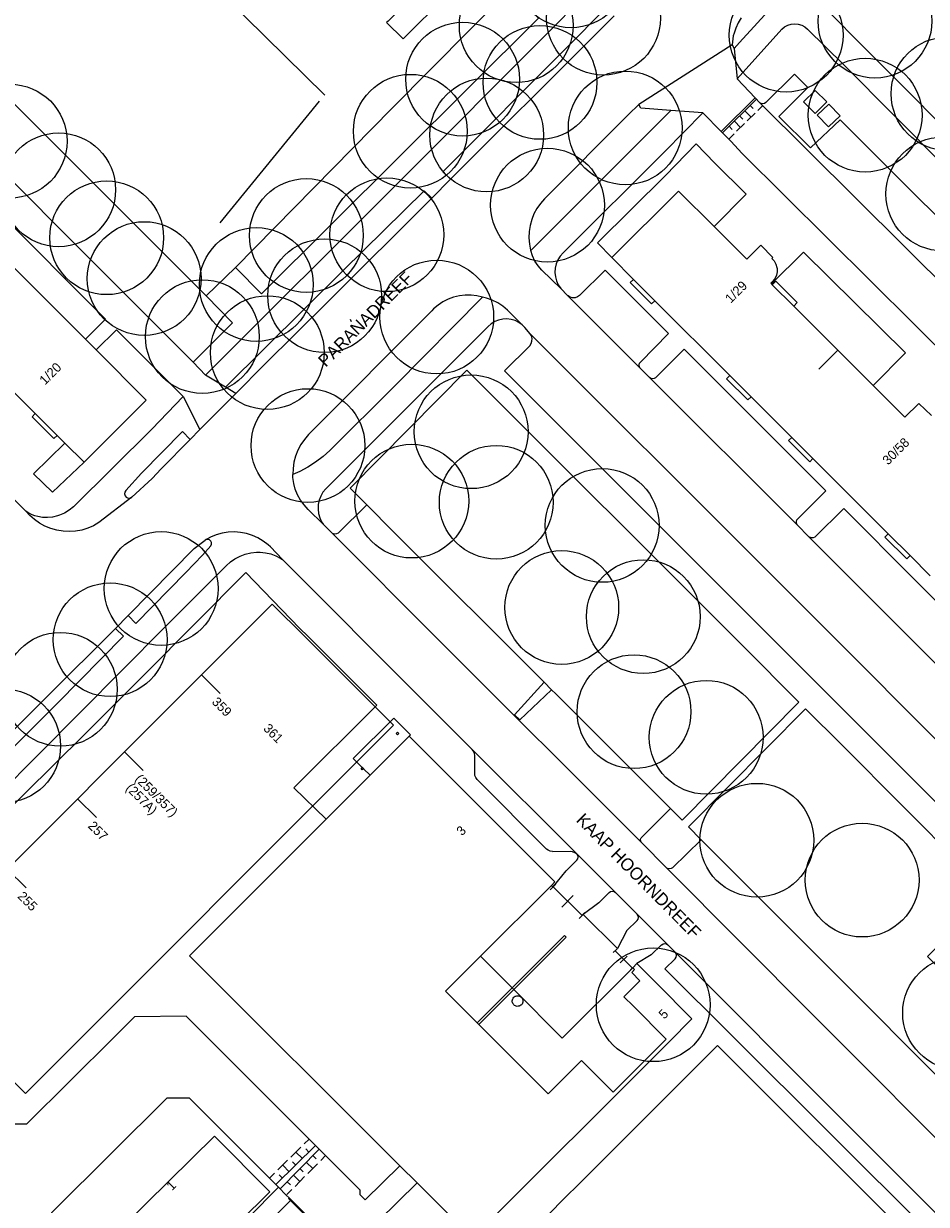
# Model space of a CAD drawing. Header units: metres. Extents: x 134994 to 136506, y 457393 to 459006.
# Tile 155 of 171: x 135737 to 135839, y 458696 to 458829. Entities that reach past the tile are written whole.
import ezdxf
from ezdxf.enums import TextEntityAlignment as Align

# ---------------------------------------------------------------- set-up
doc = ezdxf.new("R2010")
doc.units = ezdxf.units.M
for name, color, linetype, lineweight in [('B-WE-GR-BOOM-S', 250, 'Continuous', 13), ('B-WE-KG_BEBOUWING', 251, 'Continuous', 20), ('B-WE-KG_BEBOUWING TUSSENMUUR', 251, 'Continuous', 5), ('B-WE-KG_HUISNR', 251, 'Continuous', 5), ('B-WE-KG_ONDERGROND_REST', 251, 'Continuous', 5), ('B-WE-KG_STRAATNAAM', 251, 'Continuous', 5), ('N-WE-KG_BEBOUWING', 250, 'Continuous', 13)]:
    doc.layers.add(name, color=color, linetype=linetype, lineweight=lineweight)
doc.styles.add('Styledgn000', font='dgn000.shx')

# ---------------------------------------------------------------- blocks, each defined once
blk = doc.blocks.new('SGR-BOOM_02')
blk.add_circle((0, 0), 6.4)

msp = doc.modelspace()

# ---------------------------------------------------------------- linework, layer by layer
at = {"layer": 'B-WE-KG_BEBOUWING', "flags": 128}
msp.add_lwpolyline([(135778.26, 458828.71), (135780.11, 458826.88), (135784.95, 458831.7), (135784.79, 458831.86), (135788.35, 458835.43), (135786.15, 458837.63), (135782.51, 458834.02), (135783.04, 458833.48), (135778.42, 458828.86)], close=True, dxfattribs=at)
for points in [[(135839.42, 458766.43), (135837.15, 458768.71), (135834.69, 458771.17), (135826.21, 458779.64), (135823.84, 458782.01), (135821.51, 458784.33), (135819.25, 458786.59), (135816.88, 458788.97), (135808.44, 458797.4), (135806.04, 458799.8), (135803.59, 458802.25), (135811.11, 458809.74), (135815.11, 458805.74), (135818.77, 458802.08), (135820.34, 458803.65), (135821.71, 458802.27), (135821.6, 458802.16), (135821.86, 458801.87), (135822.05, 458801.52), (135822.17, 458801.15), (135822.2, 458801.04), (135822.2, 458800.66), (135822.12, 458800.29), (135821.97, 458799.94), (135821.89, 458799.82), (135821.64, 458799.51), (135821.48, 458799.36), (135821.57, 458799.28), (135821.64, 458799.2), (135824.05, 458796.79), (135829.01, 458791.83), (135832.98, 458787.86), (135836.54, 458784.3), (135838.12, 458785.85), (135839.54, 458784.49)], [(135732.02, 458805.44), (135737.55, 458799.9), (135744.37, 458793.08), (135745.57, 458791.88), (135751.22, 458786.22), (135744.22, 458779.22), (135742.07, 458781.37), (135741.19, 458782.24), (135738.73, 458784.71), (135735.81, 458787.63)], [(135824.05, 458796.79), (135824.44, 458797.18), (135822.03, 458799.59), (135821.64, 458799.2)], [(135816.88, 458788.97), (135816.51, 458788.6), (135818.89, 458786.23), (135819.25, 458786.59)], [(135826.21, 458779.64), (135825.85, 458779.27), (135823.47, 458781.65), (135823.84, 458782.01)], [(135837.15, 458768.71), (135836.78, 458768.34), (135834.32, 458770.8), (135834.69, 458771.17)], [(135780.78, 458748.39), (135780.94, 458748.56), (135779.06, 458750.43), (135774.5, 458745.89), (135775.51, 458744.88), (135775.65, 458744.74), (135775.52, 458744.62), (135775.38, 458744.76), (135775.51, 458744.88), (135775.52, 458744.9), (135775.66, 458744.76), (135775.65, 458744.74), (135776.39, 458744), (135780.78, 458748.39), (135797.19, 458732), (135796.8, 458731.61), (135788.83, 458723.63), (135784.88, 458719.7), (135788.44, 458716.13), (135788.63, 458715.95), (135796.42, 458708.15), (135800.19, 458711.9), (135803.73, 458708.34), (135809.72, 458714.3), (135806.03, 458718), (135804.95, 458719.08), (135806.76, 458720.88), (135805.83, 458721.81), (135806.14, 458722.13), (135805.94, 458722.33), (135806.4, 458722.8), (135808.6, 458720.59), (135812.61, 458716.58), (135810.05, 458714.02), (135787.91, 458691.91), (135781.69, 458698.12), (135779.74, 458700.06), (135756.1, 458723.69), (135771.46, 458739.07), (135776.39, 458744)], [(135805.94, 458722.33), (135805.9, 458722.29), (135798.01, 458714.41), (135792.56, 458719.89), (135792.38, 458720.07), (135788.83, 458723.63)], [(135792.78, 458719.15), (135792.9, 458719.18), (135793.02, 458719.19), (135793.12, 458719.18), (135793.24, 458719.15), (135793.36, 458719.07), (135793.43, 458718.99), (135793.5, 458718.9), (135793.56, 458718.8), (135793.58, 458718.67), (135793.59, 458718.56), (135793.57, 458718.45), (135793.54, 458718.34), (135793.49, 458718.25), (135793.43, 458718.18), (135793.37, 458718.12), (135793.25, 458718.06), (135793.16, 458718.02), (135793.05, 458718), (135792.94, 458717.99), (135792.82, 458718.01), (135792.74, 458718.05), (135792.65, 458718.1), (135792.58, 458718.16), (135792.52, 458718.23), (135792.46, 458718.31), (135792.42, 458718.41), (135792.4, 458718.51), (135792.39, 458718.63), (135792.41, 458718.73), (135792.45, 458718.84), (135792.5, 458718.93), (135792.57, 458719.02), (135792.65, 458719.08), (135792.73, 458719.13), (135792.78, 458719.15)], [(135822.35, 458675.42), (135820.64, 458673.71), (135820.61, 458673.68), (135819.65, 458674.67), (135821.42, 458676.4), (135822.35, 458675.42), (135822.5, 458675.56), (135822.6, 458675.67), (135822.74, 458675.81), (135825.94, 458679.01), (135826.08, 458679.15), (135828.56, 458681.63), (135838.01, 458691.07), (135815.48, 458713.58), (135802.2, 458700.31), (135800.37, 458698.47), (135797.87, 458695.98), (135792.87, 458690.81), (135814.39, 458669.29), (135815.31, 458668.38), (135820.3, 458673.36), (135820.61, 458673.68)], [(135748.64, 458693.26), (135758.9, 458703.4), (135765.12, 458697.11), (135754.86, 458686.97), (135748.64, 458693.26)]]:
    msp.add_lwpolyline(points, dxfattribs=at)
at = {"layer": 'B-WE-KG_BEBOUWING'}
for points in [[(135808.44, 458797.4), (135808.07, 458797.03), (135805.67, 458799.43), (135806.04, 458799.8)], [(135741.19, 458782.24), (135740.83, 458781.89), (135738.37, 458784.35), (135738.73, 458784.71)]]:
    msp.add_lwpolyline(points, dxfattribs=at)
msp.add_lwpolyline([(135779.62, 458748.68), (135779.48, 458748.54), (135779.34, 458748.68), (135779.48, 458748.83)], close=True, dxfattribs=at)
at = {"layer": 'B-WE-KG_BEBOUWING TUSSENMUUR'}
for p, q in [((135829.01, 458791.83), (135826.89, 458789.71)), ((135757.43, 458755.31), (135759.55, 458753.19)), ((135748.77, 458746.64), (135750.89, 458744.52)), ((135743.5, 458741.35), (135745.62, 458739.23)), ((135735.58, 458733.44), (135737.71, 458731.32))]:
    msp.add_line(p, q, dxfattribs=at)
at = {"layer": 'B-WE-KG_ONDERGROND_REST'}
for p, q in [((135771.31, 458820.54), (135737.82, 458853.47)), ((135757.97, 458797.94), (135720.34, 458835.57)), ((135802.75, 458830.16), (135798.55, 458825.92)), ((135825.62, 458827.95), (135829.69, 458823.95)), ((135817.37, 458825.79), (135817.7, 458822.37)), ((135759.52, 458806.18), (135770.72, 458819.84)), ((135819.87, 458820.07), (135816.04, 458816.3)), ((135819.15, 458819.37), (135819.51, 458819.01)), ((135820.57, 458819.36), (135820.01, 458818.8)), ((135820.26, 458819.66), (135848.5, 458791.54)), ((135817.97, 458818.2), (135818.32, 458817.84)), ((135818.56, 458818.78), (135819.27, 458818.07)), ((135819.71, 458818.51), (135818.82, 458817.63)), ((135816.78, 458817.03), (135817.13, 458816.67)), ((135817.38, 458817.61), (135818.08, 458816.9)), ((135818.52, 458817.34), (135817.63, 458816.46)), ((135817.34, 458816.17), (135816.76, 458815.59)), ((135815.18, 458812.86), (135818.72, 458809.39)), ((135809.63, 458811.49), (135801.98, 458803.9)), ((135785.43, 458811.07), (135783.34, 458808.95)), ((135757.97, 458797.94), (135761.26, 458801.15)), ((135797.86, 458798.76), (135798.62, 458797.97)), ((135798.62, 458797.97), (135806.79, 458789.8)), ((135757.89, 458789.03), (135756.49, 458790.5)), ((135760.12, 458787.66), (135757.89, 458789.03)), ((135807.83, 458788.75), (135806.79, 458789.8)), ((135807.83, 458788.75), (135824.45, 458772.18)), ((135761.29, 458786.95), (135760.12, 458787.66)), ((135755.37, 458786.62), (135757.26, 458782.92)), ((135757.26, 458782.92), (135761.29, 458786.95)), ((135756.16, 458781.8), (135757.26, 458782.92)), ((135776.02, 458774.44), (135774.15, 458776.3)), ((135779.05, 458771.4), (135776.02, 458774.44)), ((135772.05, 458771.31), (135771.13, 458772.24)), ((135779.05, 458771.4), (135795.97, 458754.48)), ((135825.77, 458770.82), (135824.45, 458772.18)), ((135825.77, 458770.82), (135842.36, 458754.2)), ((135766.54, 458768.27), (135782.31, 458752.49)), ((135750.06, 458761.07), (135755.66, 458766.8)), ((135749.17, 458761.96), (135747.75, 458760.53)), ((135750.06, 458761.07), (135749.17, 458761.96)), ((135716.56, 458723.63), (135753.24, 458760.59)), ((135748.66, 458759.65), (135747.75, 458760.53)), ((135795.97, 458754.48), (135796.82, 458753.63)), ((135796.82, 458753.63), (135797.28, 458753.18)), ((135810.2, 458740.25), (135797.28, 458753.18)), ((135787.89, 458746.9), (135782.31, 458752.49)), ((135809.78, 458733.56), (135806.92, 458736.43)), ((135798.44, 458733.24), (135799.65, 458734.44)), ((135804.01, 458730.82), (135799.64, 458735.14)), ((135796.98, 458731.43), (135798.44, 458733.24)), ((135796.66, 458731.1), (135797.3, 458731.75)), ((135796.8, 458731.61), (135796.98, 458731.43)), ((135796.98, 458731.43), (135800.24, 458728.21)), ((135796.98, 458731.43), (135800.24, 458728.21)), ((135797.97, 458729.17), (135799.25, 458730.47)), ((135806.45, 458728.35), (135804.01, 458730.82)), ((135802.14, 458729.63), (135800.37, 458728.34)), ((135799.92, 458727.89), (135800.56, 458728.54)), ((135800.24, 458728.21), (135800.37, 458728.34)), ((135800.37, 458728.34), (135804.23, 458724.52)), ((135809.89, 458724.91), (135806.45, 458728.35)), ((135805.29, 458726.53), (135804.23, 458724.52)), ((135803.76, 458724.04), (135804.14, 458724.43)), ((135804.23, 458724.52), (135803.95, 458724.24)), ((135803.95, 458724.24), (135805.9, 458722.29)), ((135803.95, 458724.24), (135805.9, 458722.29)), ((135804.54, 458722.88), (135805.31, 458723.66)), ((135808.03, 458723.79), (135806.4, 458722.8)), ((135818.07, 458716.74), (135810.75, 458724.07)), ((135805.7, 458722.1), (135806.09, 458722.49)), ((135792.38, 458720.07), (135788.44, 458716.13)), ((135792.56, 458719.89), (135788.63, 458715.95)), ((135758.95, 458704.82), (135762.32, 458701.43)), ((135765.8, 458697.93), (135770.26, 458702.33)), ((135768.98, 458702.51), (135769.54, 458703.06)), ((135762.32, 458701.43), (135762.64, 458701.11)), ((135770.69, 458701.91), (135766.27, 458697.46)), ((135767.49, 458701.04), (135768.61, 458702.14)), ((135768.78, 458700.86), (135768.05, 458701.59)), ((135769.52, 458701.59), (135769.16, 458701.96)), ((135769.98, 458701.16), (135770.33, 458700.82)), ((135771.4, 458701.21), (135770.85, 458700.66)), ((135766.01, 458699.58), (135767.12, 458700.68)), ((135767.29, 458699.39), (135766.57, 458700.13)), ((135768.03, 458700.13), (135767.67, 458700.49)), ((135768.54, 458699.7), (135768.88, 458699.36)), ((135769.26, 458700.43), (135769.95, 458699.75)), ((135770.49, 458700.29), (135769.4, 458699.2)), ((135765.08, 458698.66), (135765.64, 458699.21)), ((135766.54, 458698.66), (135766.18, 458699.03)), ((135767.09, 458698.24), (135767.43, 458697.9)), ((135767.81, 458698.97), (135768.5, 458698.29)), ((135769.04, 458698.84), (135767.96, 458697.74)), ((135767.59, 458697.38), (135767.05, 458696.83)), ((135767.45, 458696.13), (135762.78, 458691.49)), ((135771.09, 458692.65), (135767.29, 458696.43))]:
    msp.add_line(p, q, dxfattribs=at)
at = {"layer": 'B-WE-KG_ONDERGROND_REST', "flags": 128}
for points in [[(135757.89, 458789.03), (135779.55, 458810.66), (135796.66, 458827.8), (135799.92, 458831.12), (135807.03, 458838.21)], [(135792.06, 458832.4), (135795.33, 458829.2), (135764.19, 458798.16), (135761.26, 458801.15)], [(135761.26, 458801.15), (135778.84, 458819.02), (135792.06, 458832.4)], [(135756.49, 458790.5), (135722.49, 458824.49), (135715.87, 458831.09)], [(135817.37, 458825.79), (135817.97, 458826.46), (135822.02, 458830.88)], [(135799.45, 458825.08), (135800.81, 458826.42), (135803.84, 458829.45)], [(135818.16, 458829.22), (135817.81, 458828.66), (135817.54, 458828.07), (135817.36, 458827.51)], [(135822.71, 458827.94), (135823.02, 458828.2), (135823.38, 458828.39), (135823.76, 458828.51), (135824.16, 458828.55), (135824.56, 458828.52), (135824.95, 458828.4), (135825.31, 458828.21), (135825.62, 458827.95)], [(135831.56, 458826.3), (135828.21, 458829.69)], [(135817.36, 458827.51), (135817.26, 458827.19), (135817.13, 458826.19)], [(135817.7, 458822.37), (135822.71, 458827.94)], [(135737.67, 458773.73), (135730.49, 458780.97), (135711.58, 458799.85), (135686.33, 458825.1), (135685.77, 458825.54), (135685.17, 458825.93), (135685.09, 458825.97), (135684.57, 458826.15), (135684.02, 458826.26), (135683.46, 458826.29), (135682.91, 458826.24), (135682.36, 458826.11), (135681.85, 458825.91), (135681.36, 458825.63), (135680.92, 458825.28)], [(135798.55, 458825.92), (135784.59, 458811.91), (135785.43, 458811.07)], [(135817.13, 458826.19), (135806.62, 458819.47)], [(135817.13, 458826.19), (135817.37, 458825.79)], [(135874.83, 458783.06), (135870.91, 458786.98), (135845.81, 458812), (135831.56, 458826.3)], [(135799.45, 458825.08), (135787.74, 458813.36), (135785.43, 458811.07)], [(135938.33, 458715.33), (135921.64, 458731.79), (135878.79, 458774.78), (135841.11, 458812.44), (135829.69, 458823.95)], [(135819.73, 458820.22), (135817.7, 458822.37)], [(135825.63, 458821.41), (135824.15, 458822.88), (135820.92, 458819.7), (135820.77, 458819.59), (135820.58, 458819.54), (135820.39, 458819.58), (135820.26, 458819.66)], [(135825.63, 458821.41), (135822.39, 458818.14), (135825.95, 458814.61), (135829.27, 458817.77)], [(135825.17, 458819.77), (135826.47, 458818.48), (135827.76, 458819.78), (135826.46, 458821.07), (135825.17, 458819.77)], [(135806.62, 458819.47), (135805.47, 458818.37)], [(135810.23, 458818.8), (135806.85, 458819.08), (135806.62, 458819.47)], [(135815.89, 458816.45), (135819.73, 458820.22)], [(135820.26, 458819.66), (135819.73, 458820.22)], [(135826.68, 458818.27), (135827.95, 458816.96), (135829.26, 458818.22), (135827.99, 458819.53), (135826.68, 458818.27)], [(135805.47, 458818.37), (135796.02, 458808.87), (135795.56, 458808.35), (135795.16, 458807.78), (135794.83, 458807.17), (135794.58, 458806.53), (135794.39, 458805.86), (135794.29, 458805.17), (135794.27, 458804.47), (135794.32, 458803.78), (135794.46, 458803.09)], [(135810.23, 458818.8), (135808.5, 458817.06)], [(135809.54, 458814.2), (135813.83, 458818.53)], [(135813.83, 458818.53), (135810.23, 458818.8)], [(135813.83, 458818.53), (135815.89, 458816.45)], [(135848.5, 458791.54), (135848.39, 458791.73), (135848.37, 458791.95), (135848.42, 458792.15), (135848.49, 458792.26), (135851.7, 458795.45), (135836.36, 458810.68), (135829.27, 458817.77)], [(135808.5, 458817.06), (135794.56, 458803.14), (135794.46, 458803.09)], [(135815.89, 458816.45), (135817.01, 458815.32), (135818.22, 458814.02)], [(135809.54, 458814.2), (135798.1, 458802.78), (135797.78, 458802.41), (135797.52, 458801.99), (135797.33, 458801.54), (135797.22, 458801.07), (135797.19, 458800.58), (135797.24, 458800.1), (135797.37, 458799.63), (135797.57, 458799.18), (135797.84, 458798.78), (135797.86, 458798.76)], [(135815.18, 458812.86), (135813.07, 458815.04), (135809.63, 458811.49)], [(135919.8, 458693.74), (135924.92, 458698.89), (135925.07, 458699.07), (135925.53, 458699.68), (135925.93, 458700.33), (135926.25, 458701.02), (135926.5, 458701.74), (135926.61, 458702.28), (135926.66, 458702.97), (135926.64, 458703.66), (135926.53, 458704.34), (135926.35, 458705.01), (135926.09, 458705.65), (135925.76, 458706.25), (135925.36, 458706.82), (135924.9, 458707.33), (135911.01, 458721.3), (135889.83, 458742.37), (135880.42, 458751.79), (135870.62, 458761.57), (135842.41, 458790.01), (135818.22, 458814.02)], [(135760.12, 458787.66), (135773.4, 458800.85), (135782.47, 458809.78), (135783.34, 458808.95)], [(135783.34, 458808.95), (135771.64, 458797.26), (135764.5, 458790.2), (135761.29, 458786.95)], [(135815.11, 458805.74), (135818.72, 458809.39)], [(135744.37, 458793.08), (135746.63, 458795.33), (135734.3, 458807.67), (135732.02, 458805.44)], [(135801.98, 458803.9), (135803.59, 458802.25)], [(135797.86, 458798.76), (135795.71, 458800.83), (135795.3, 458801.32), (135794.95, 458801.86), (135794.67, 458802.44), (135794.47, 458803.05), (135794.46, 458803.09)], [(135832.98, 458787.86), (135836.63, 458791.53), (135825.15, 458802.86), (135821.57, 458799.28)], [(135806.79, 458789.8), (135806.69, 458789.97), (135806.66, 458790.17), (135806.72, 458790.36), (135806.83, 458790.5), (135809.96, 458793.7), (135802.83, 458800.83), (135799.94, 458797.98), (135799.72, 458797.82), (135799.45, 458797.73), (135799.18, 458797.72), (135798.91, 458797.79), (135798.67, 458797.93), (135798.62, 458797.97)], [(135756.49, 458790.5), (135760.92, 458794.91), (135757.97, 458797.94)], [(135789.06, 458797.78), (135788.42, 458797.94), (135787.76, 458798.03), (135787.1, 458798.03), (135786.44, 458797.96), (135785.8, 458797.81), (135785.17, 458797.58), (135784.58, 458797.27), (135784.04, 458796.9), (135783.54, 458796.47), (135783.33, 458796.25), (135769.48, 458782.33), (135769.02, 458781.79), (135768.61, 458781.2), (135768.28, 458780.58), (135768.02, 458779.91), (135767.83, 458779.23), (135767.73, 458778.53), (135767.7, 458777.85)], [(135789.06, 458797.78), (135779.18, 458787.82), (135771.89, 458780.53), (135771.11, 458779.85), (135770.27, 458779.23), (135769.39, 458778.68), (135768.48, 458778.19), (135767.7, 458777.85)], [(135793.52, 458794.67), (135791.85, 458796.35), (135791.33, 458796.78), (135790.76, 458797.15), (135790.15, 458797.45), (135789.5, 458797.67), (135789.06, 458797.78)], [(135793.52, 458794.67), (135793.14, 458794.95), (135792.71, 458795.16), (135792.26, 458795.29), (135791.79, 458795.35), (135791.32, 458795.33), (135790.86, 458795.22), (135790.43, 458795.05), (135790.03, 458794.8), (135789.67, 458794.48), (135771.41, 458776.24), (135771.1, 458775.85), (135770.85, 458775.41), (135770.67, 458774.95), (135770.57, 458774.46), (135770.55, 458773.96), (135770.6, 458773.46), (135770.74, 458772.98), (135770.95, 458772.52), (135771.13, 458772.24)], [(135755.37, 458786.62), (135747.87, 458794.14), (135745.57, 458791.88)], [(135794.41, 458793.66), (135793.81, 458794.38), (135793.52, 458794.67)], [(135873.3, 458707.7), (135855.45, 458725.5), (135846.97, 458734.02), (135791.53, 458789.52), (135794.37, 458792.34), (135794.52, 458792.59), (135794.61, 458792.86), (135794.62, 458793.15), (135794.54, 458793.43), (135794.41, 458793.66)], [(135876.87, 458711.25), (135848.59, 458739.48), (135820.23, 458767.88), (135794.41, 458793.66)], [(135824.45, 458772.18), (135824.36, 458772.36), (135824.35, 458772.56), (135824.42, 458772.75), (135824.47, 458772.83), (135827.66, 458775.99), (135811.74, 458791.93), (135808.52, 458788.73), (135808.35, 458788.63), (135808.14, 458788.61), (135807.95, 458788.67), (135807.83, 458788.75)], [(135774.15, 458776.3), (135787.3, 458789.57), (135818.33, 458758.55), (135824.64, 458752.23)], [(135755.37, 458786.62), (135751.83, 458782.94), (135743.04, 458774.2), (135742.55, 458773.82), (135742.02, 458773.51), (135741.45, 458773.27), (135741.22, 458773.19), (135740.68, 458773.05), (135740.12, 458772.99), (135739.56, 458773.01), (135739.01, 458773.11), (135738.67, 458773.21), (135738.38, 458773.31), (135738.01, 458773.49), (135737.67, 458773.73)], [(135750.7, 458777.98), (135755.31, 458782.68), (135756.16, 458781.8)], [(135742.07, 458781.37), (135738.55, 458777.93), (135740.66, 458775.86), (135744.22, 458779.22)], [(135749.61, 458775.28), (135751.88, 458777.39), (135752.89, 458778.47), (135756.16, 458781.8)], [(135750.7, 458777.98), (135748.92, 458776.03), (135748.81, 458775.85), (135748.79, 458775.65), (135748.84, 458775.46), (135748.96, 458775.3), (135749.13, 458775.2), (135749.33, 458775.17), (135749.53, 458775.23), (135749.61, 458775.28)], [(135771.13, 458772.24), (135769.42, 458773.92), (135768.97, 458774.42), (135768.57, 458774.97), (135768.25, 458775.56), (135767.99, 458776.18), (135767.82, 458776.83), (135767.72, 458777.5), (135767.7, 458777.85)], [(135749.61, 458775.28), (135745.9, 458772.43), (135745.29, 458772.08), (135744.64, 458771.8), (135743.96, 458771.59), (135743.27, 458771.47), (135742.57, 458771.42), (135741.86, 458771.46), (135741.17, 458771.57), (135740.49, 458771.76), (135739.83, 458772.03), (135739.21, 458772.37), (135738.64, 458772.77), (135738.11, 458773.24), (135737.67, 458773.73)], [(135776.02, 458774.44), (135772.8, 458771.25), (135772.61, 458771.16), (135772.39, 458771.14), (135772.19, 458771.2), (135772.05, 458771.31)], [(135842.36, 458754.2), (135842.3, 458754.39), (135842.33, 458754.59), (135842.42, 458754.77), (135842.45, 458754.79), (135845.68, 458757.97), (135829.69, 458774.02), (135826.44, 458770.79), (135826.25, 458770.71), (135826.04, 458770.7), (135825.84, 458770.78), (135825.77, 458770.82)], [(135766.54, 458768.27), (135765.18, 458769.7), (135764.92, 458769.93), (135764.38, 458770.35), (135763.79, 458770.71), (135763.16, 458770.99), (135762.5, 458771.2), (135761.82, 458771.33), (135761.13, 458771.38), (135760.45, 458771.35), (135759.76, 458771.24), (135759.1, 458771.05), (135758.46, 458770.79), (135757.86, 458770.46)], [(135806.92, 458736.43), (135784.09, 458759.24), (135772.05, 458771.31)], [(135749.17, 458761.96), (135756.61, 458769.52), (135757.86, 458770.46)], [(135755.66, 458766.8), (135757.53, 458768.77), (135758.49, 458769.82), (135758.56, 458769.99), (135758.56, 458770.18), (135758.48, 458770.35), (135758.34, 458770.48), (135758.15, 458770.53), (135757.97, 458770.51), (135757.86, 458770.46)], [(135753.24, 458760.59), (135756.75, 458764.11), (135760.21, 458767.58), (135760.68, 458768.01), (135761.2, 458768.37), (135761.77, 458768.67), (135762.36, 458768.89), (135762.98, 458769.03), (135763.61, 458769.1), (135764.02, 458769.1), (135764.64, 458769.04), (135765.24, 458768.9), (135765.81, 458768.68), (135766.36, 458768.39), (135766.54, 458768.27)], [(135768.47, 458760.56), (135762.42, 458766.81), (135751.04, 458755.34), (135744.23, 458748.53)], [(135720.16, 458732.91), (135740.02, 458752.82), (135747.75, 458760.53)], [(135721.07, 458732.03), (135732.17, 458743.08), (135741.22, 458752.12), (135748.66, 458759.65)], [(135771.46, 458739.07), (135767.84, 458742.59), (135777.16, 458751.88), (135769.44, 458759.61), (135768.47, 458760.56)], [(135795.97, 458754.48), (135792.65, 458750.8), (135793.26, 458750.25), (135796.82, 458753.63)], [(135810.2, 458740.25), (135811.49, 458738.94), (135824.64, 458752.23)], [(135825.37, 458751.49), (135812.23, 458738.2), (135813.66, 458736.75)], [(135825.37, 458751.49), (135829.49, 458747.37), (135843.07, 458733.72), (135846.17, 458730.64), (135839.12, 458723.62), (135845.58, 458717.14), (135852.53, 458724.07), (135865.04, 458711.78), (135875.74, 458701.02)], [(135717.9, 458722.28), (135737.53, 458741.92), (135744.23, 458748.53)], [(135799.64, 458735.14), (135797.86, 458736.94), (135789.64, 458745.13), (135787.89, 458746.9)], [(135788.18, 458744.18), (135788.18, 458746.2), (135788.13, 458746.48), (135788.01, 458746.75), (135787.89, 458746.9)], [(135796.25, 458735.7), (135788.45, 458743.51), (135788.29, 458743.73), (135788.2, 458743.99), (135788.18, 458744.18)], [(135806.92, 458736.43), (135806.84, 458736.6), (135806.83, 458736.79), (135806.9, 458736.97), (135806.98, 458737.05), (135810.2, 458740.25)], [(135813.66, 458736.75), (135810.42, 458733.6), (135810.26, 458733.49), (135810.06, 458733.46), (135809.87, 458733.51), (135809.78, 458733.56)], [(135813.66, 458736.75), (135822.53, 458727.84), (135847.26, 458703.06), (135847.95, 458702.36)], [(135796.93, 458735.43), (135796.67, 458735.46), (135796.42, 458735.56), (135796.25, 458735.7)], [(135796.93, 458735.43), (135798.95, 458735.45), (135799.14, 458735.42), (135799.41, 458735.32), (135799.64, 458735.14)], [(135799.65, 458734.44), (135799.76, 458734.6), (135799.8, 458734.79), (135799.75, 458734.99), (135799.64, 458735.14)], [(135844.66, 458698.53), (135826.25, 458717), (135809.78, 458733.56)], [(135802.14, 458729.63), (135803.31, 458730.8), (135803.45, 458730.9), (135803.64, 458730.95), (135803.84, 458730.93), (135804.01, 458730.82)], [(135805.29, 458726.53), (135806.44, 458727.66), (135806.55, 458727.81), (135806.6, 458728), (135806.56, 458728.19), (135806.45, 458728.35)], [(135792.38, 458720.07), (135798.27, 458725.97), (135798.45, 458725.79), (135792.56, 458719.89)], [(135808.03, 458723.79), (135809.18, 458724.92), (135809.2, 458724.93), (135809.36, 458725.04), (135809.55, 458725.07), (135809.73, 458725.03), (135809.89, 458724.91)], [(135810.75, 458724.07), (135810.25, 458724.55), (135809.89, 458724.91)], [(135809.54, 458722.23), (135810.72, 458723.36), (135810.83, 458723.53), (135810.88, 458723.73), (135810.83, 458723.93), (135810.75, 458724.07)], [(135841.8, 458692.96), (135841.7, 458693.04), (135841.48, 458693.14), (135841.23, 458693.16), (135841, 458693.1), (135839.23, 458692.65), (135817.21, 458714.6), (135809.54, 458722.23)], [(135769.54, 458703.06), (135755.7, 458716.88), (135749.91, 458716.8), (135747.57, 458714.5), (135737.75, 458704.74), (135736.6, 458704.75), (135735.45, 458704.72), (135718.76, 458721.33)], [(135841.8, 458692.96), (135822.33, 458712.43), (135818.07, 458716.74)], [(135758.95, 458704.82), (135756.09, 458707.65), (135753.53, 458707.67), (135740.9, 458695.08), (135739.46, 458693.61)], [(135771.4, 458701.21), (135769.54, 458703.06)], [(135762.64, 458701.11), (135765.08, 458698.66)], [(135779.74, 458700.06), (135775.86, 458696.22), (135775.29, 458696.79), (135775.29, 458697.32), (135771.4, 458701.21)], [(135765.08, 458698.66), (135766.1, 458697.63)], [(135752.23, 458683.65), (135752.5, 458683.9), (135766.1, 458697.63)], [(135766.1, 458697.63), (135766.97, 458696.75)], [(135781.69, 458698.12), (135777.33, 458693.86), (135777.11, 458693.36), (135776.96, 458692.84), (135776.9, 458692.3), (135776.91, 458691.76), (135777, 458691.22), (135777.17, 458690.71), (135777.42, 458690.22), (135777.73, 458689.78), (135778.1, 458689.38), (135778.53, 458689.05), (135779, 458688.78), (135779.51, 458688.58), (135780.04, 458688.47), (135780.58, 458688.42), (135781.12, 458688.46), (135781.28, 458688.49), (135781.48, 458688.49)], [(135766.97, 458696.75), (135767.29, 458696.43)], [(135767.45, 458696.13), (135767.22, 458696.36), (135767.29, 458696.43)], [(135767.45, 458696.13), (135771.02, 458692.58), (135771.09, 458692.65)]]:
    msp.add_lwpolyline(points, dxfattribs=at)
at = {"layer": 'B-WE-KG_STRAATNAAM'}
msp.add_line((135774.32, 458795.04), (135774.2, 458795.29), dxfattribs=at)
at = {"layer": 'N-WE-KG_BEBOUWING', "flags": 128}
for points in [[(135723.97, 458721.81), (135765.39, 458763.27), (135769.06, 458759.6)], [(135769.06, 458759.6), (135777.75, 458750.92)], [(135777.75, 458750.92), (135779.04, 458749.63), (135737.63, 458708.17), (135723.97, 458721.81)]]:
    msp.add_lwpolyline(points, dxfattribs=at)

# ---------------------------------------------------------------- block references
at = {"layer": 'B-WE-GR-BOOM-S'}
for p in [(135799, 458834.51), (135802.65, 458829.19), (135833.19, 458828.86), (135792.84, 458828.35), (135823.2, 458827.28), (135786.81, 458822.33), (135795.51, 458821.96), (135841.41, 458820.69), (135832.09, 458818.28), (135805.1, 458816.84), (135735.91, 458815.35), (135780.92, 458816.47), (135789.52, 458816.05), (135741.37, 458809.88), (135840.82, 458809.41), (135796.35, 458808.15), (135769.23, 458804.74), (135778.29, 458804.82), (135746.77, 458804.48), (135750.99, 458799.89), (135763.6, 458799.22), (135771.29, 458797.96), (135783.9, 458795.56), (135757.53, 458793.36), (135764.84, 458791.56), (135787.77, 458782.65), (135769.41, 458781.1), (135781.09, 458774.85), (135790.59, 458774.72), (135802.51, 458772.11), (135752.9, 458765.01), (135797.96, 458762.88), (135807.13, 458761.85), (135747.16, 458759.25), (135741.55, 458753.67), (135806.09, 458751.15), (135814.21, 458748.27), (135735.18, 458747.31), (135819.91, 458736.69), (135831.75, 458732.2), (135808.25, 458718.17), (135842.71, 458717.24)]:
    msp.add_blockref('SGR-BOOM_02', p, dxfattribs=at)

# ---------------------------------------------------------------- texts
at = {"layer": 'B-WE-KG_HUISNR', "linetype": 'Continuous', "style": 'Styledgn000'}
for s, height, rotation, p in [('1/29', 1.054, 44.9922, (135818.54, 458799.36)), ('30/58', 1.054, 44.9922, (135836.79, 458781.71)), ('3', 1.05, 45.0402, (135786.92, 458738.05)), ('5', 1.05, 45.0402, (135809.67, 458717.42)), ('1', 1.05, 45.1523, (135754.3, 458698.11))]:
    msp.add_text(s, height=height, rotation=rotation, dxfattribs=at).set_placement(p, align=Align.MIDDLE_RIGHT)
for s, rotation, p in [('1/20', 44.9845, (135739.46, 458788.23)), ('359', 315.029, (135758.9, 458752.54)), ('361', 315.029, (135764.69, 458749.55)), ('(259/357)', 315.029, (135750.24, 458743.87)), ('(257A)', 315.029, (135749.21, 458742.84)), ('257', 315.029, (135744.97, 458738.58)), ('255', 315.029, (135737.05, 458730.66))]:
    msp.add_text(s, height=1.054, rotation=rotation, dxfattribs=at).set_placement(p, align=Align.MIDDLE_LEFT)
at = {"layer": 'B-WE-KG_STRAATNAAM', "style": 'Styledgn000'}
for s, rotation, p in [('PARANADREEF', 45.0958, (135771.41, 458789.85)), ('KAAP HOORNDREEF', 314.7771, (135799.49, 458738.86))]:
    msp.add_text(s, height=1.4, rotation=rotation, dxfattribs=at).set_placement(p)

doc.saveas('drawing.dxf')
